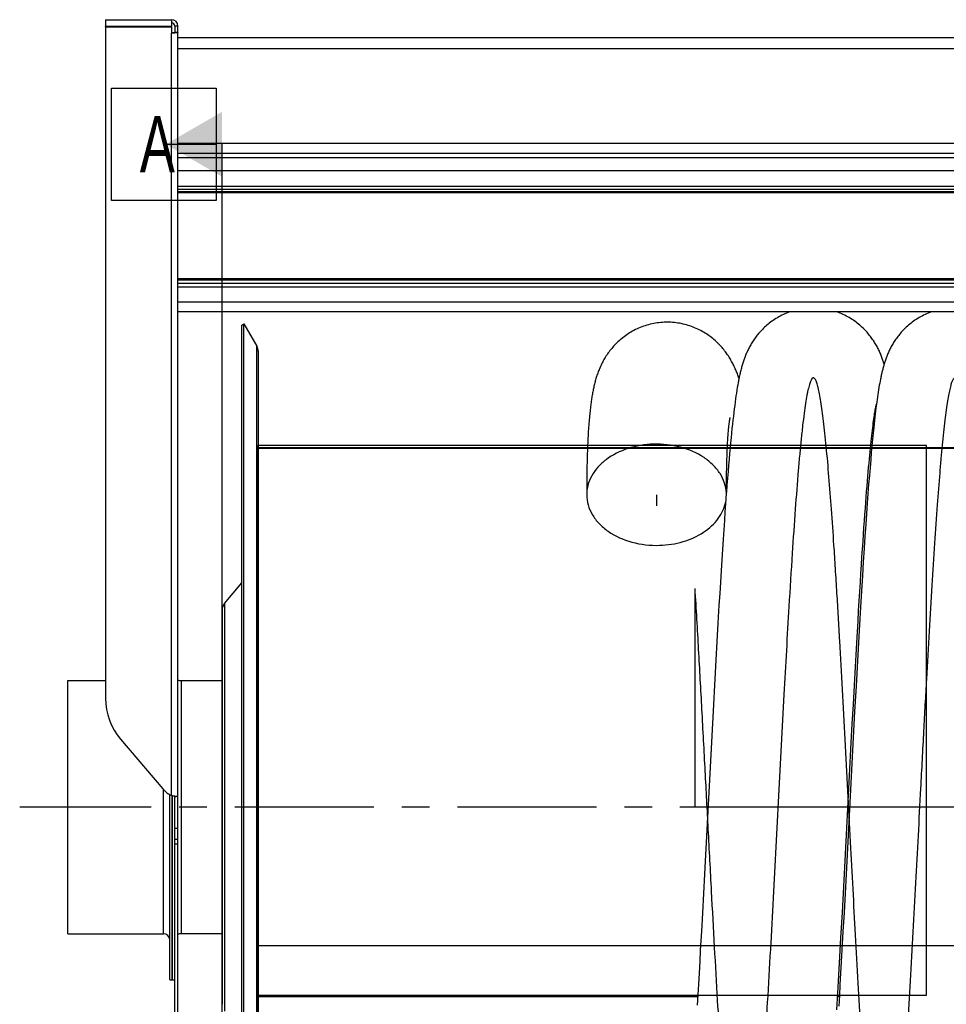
# Model space of a CAD drawing. Extents: x 0 to 420, y 0 to 297.
# Tile 11 of 14: x 149 to 207, y 185 to 246. Entities that reach past the tile are written whole.
import ezdxf

# ---------------------------------------------------------------- set-up
doc = ezdxf.new("R2010")
doc.units = 0
doc.header["$LTSCALE"] = 23.1
doc.linetypes.add('CENTER', pattern=[0.6, 0.375, -0.075, 0.075, -0.075])
for name, color, linetype in [('110528_DXF_CONTINUOUS_LINE', 7, 'CONTINUOUS'), ('110528_DXF_DIMENSION', 7, 'CONTINUOUS'), ('110534_DXF_CONTINUOUS_LINE', 7, 'CONTINUOUS'), ('110651_DXF_CONTINUOUS_LINE', 7, 'CONTINUOUS'), ('110801_DXF_CONTINUOUS_LINE', 7, 'CONTINUOUS'), ('112850_DXF_CONTINUOUS_LINE', 7, 'CONTINUOUS'), ('AG_HOSE_75_8DXF_CONTINUOUS', 7, 'CONTINUOUS'), ('ASE_65_75_5_DXF_AXIS', 7, 'CONTINUOUS')]:
    doc.layers.add(name, color=color, linetype=linetype)
doc.styles.get("Standard").update_dxf_attribs({"font": 'txt', "width": 0.7})

msp = doc.modelspace()

# ---------------------------------------------------------------- linework, layer by layer
at = {"layer": '110528_DXF_CONTINUOUS_LINE', "color": 7, "linetype": 'CONTINUOUS'}
for p, q in [((163.13885, 227.36258), (163.26876, 227.43758)), ((163.26876, 167.28758), (163.26876, 227.43758)), ((163.26876, 227.43758), (164.06779, 226.0536)), ((164.15488, 225.72841), (164.15488, 168.99674))]:
    msp.add_line(p, q, dxfattribs=at)
at = {"layer": '110528_DXF_CONTINUOUS_LINE', "color": 3, "linetype": 'CONTINUOUS'}
for p, q in [((163.13885, 167.36258), (163.13885, 227.36258)), ((162.0592, 210.04381), (163.13885, 211.33049)), ((161.90713, 209.62599), (161.90713, 185.09916))]:
    msp.add_line(p, q, dxfattribs=at)
at = {"layer": '110528_DXF_CONTINUOUS_LINE', "color": 9, "linetype": 'CONTINUOUS'}
for p, q in [((164.06779, 168.67155), (164.06779, 226.0536)), ((162.0592, 210.04381), (162.0592, 184.68134))]:
    msp.add_line(p, q, dxfattribs=at)
at = {"layer": '110528_DXF_CONTINUOUS_LINE', "color": 7, "linetype": 'CONTINUOUS'}
msp.add_arc((163.50488, 225.7286), 0.65, 0, 30, dxfattribs=at)
at = {"layer": '110528_DXF_CONTINUOUS_LINE', "color": 3, "linetype": 'CONTINUOUS'}
msp.add_arc((162.55713, 209.62599), 0.65, 140, 180, dxfattribs=at)
at = {"layer": '110528_DXF_DIMENSION', "color": 2, "linetype": 'CONTINUOUS'}
for p, q in [((155.03213, 235.112), (155.03213, 242.112)), ((155.03213, 242.112), (161.53213, 242.112)), ((161.53213, 242.112), (161.53213, 235.112)), ((158.40713, 238.612), (161.53213, 238.612)), ((161.90713, 156.11315), (161.90713, 238.612)), ((161.53213, 235.112), (155.03213, 235.112))]:
    msp.add_line(p, q, dxfattribs=at)
msp.add_solid([(161.90713, 240.63273), (161.90713, 236.59127), (158.40713, 238.612)], dxfattribs=at)
at = {"layer": '110534_DXF_CONTINUOUS_LINE', "color": 3, "linetype": 'CONTINUOUS'}
for p, q in [((154.65713, 246.36258), (154.65713, 245.96258)), ((154.65713, 246.36258), (158.75713, 246.36258)), ((158.75713, 246.36258), (158.75713, 245.96258)), ((154.65713, 245.96258), (158.75713, 245.96258)), ((154.65713, 245.91759), (154.65713, 204.13757)), ((154.65713, 245.91759), (158.75713, 245.91759)), ((158.75713, 245.91759), (158.75713, 245.52204)), ((159.15713, 198.03945), (159.15713, 245.96258)), ((155.59295, 201.59506), (158.22131, 198.49759)), ((158.22131, 198.49759), (158.22222, 198.49652)), ((159.15713, 181.86258), (159.15713, 198.03945))]:
    msp.add_line(p, q, dxfattribs=at)
at = {"layer": '110534_DXF_CONTINUOUS_LINE', "color": 7, "linetype": 'CONTINUOUS'}
for p, q in [((154.65713, 245.91759), (154.65713, 245.94736)), ((154.65713, 245.94736), (158.75713, 245.94736)), ((158.75713, 245.91759), (158.75713, 245.94736)), ((158.95713, 245.96258), (158.95713, 245.58158)), ((159.15713, 245.96258), (158.95713, 245.96258)), ((158.95713, 245.58158), (159.15713, 245.58158)), ((158.95713, 181.86258), (158.95713, 198.03945)), ((158.95713, 198.03945), (159.00115, 198.03943)), ((159.00115, 198.03943), (159.01647, 198.03931)), ((159.01647, 198.03931), (159.02991, 198.0391)), ((159.02991, 198.0391), (159.04136, 198.03883))]:
    msp.add_line(p, q, dxfattribs=at)
at = {"layer": '110534_DXF_CONTINUOUS_LINE', "color": 9, "linetype": 'CONTINUOUS'}
for p, q in [((158.75713, 198.0967), (158.75713, 245.52204)), ((159.15713, 196.04439), (158.95713, 196.04439)), ((159.15713, 195.36258), (158.95713, 195.36258)), ((159.15713, 195.05553), (158.95713, 195.05553))]:
    msp.add_line(p, q, dxfattribs=at)
at = {"layer": '110534_DXF_CONTINUOUS_LINE', "color": 7, "linetype": 'CONTINUOUS'}
msp.add_lwpolyline([(159.04136, 198.03883), (159.0507, 198.03854), (159.05234, 198.03847)], dxfattribs=at)
at = {"layer": '110534_DXF_CONTINUOUS_LINE', "color": 3, "linetype": 'CONTINUOUS'}
for centre, radius, start, end in [((158.75713, 245.96258), 0.4, 0, 90), ((158.58611, 204.14023), 3.92898, 180.0388069, 220.3755039), ((159.36426, 199.46668), 1.49849, 220.3480768, 246.0988156), ((159.20347, 199.62451), 1.59167, 253.7145544, 255.8192314), ((159.23032, 199.72857), 1.69915, 255.8011258, 256.4906309), ((159.24907, 199.8084), 1.78114, 256.5038501, 260.0494178), ((159.24327, 199.77576), 1.74799, 260.0520331, 260.6091831), ((159.23772, 199.74215), 1.71393, 260.6087719, 261.1602317), ((159.22435, 199.65491), 1.62567, 261.1533276, 262.258277), ((159.19233, 199.41276), 1.38141, 262.2213806, 263.9765391)]:
    msp.add_arc(centre, radius, start, end, dxfattribs=at)
at = {"layer": '110534_DXF_CONTINUOUS_LINE', "color": 7, "linetype": 'CONTINUOUS'}
msp.add_arc((158.75713, 245.96258), 0.2, 0, 90, dxfattribs=at)
for points, knots in [([(158.75713, 245.55181), (158.78265, 245.55181), (158.83, 245.55316), (158.89159, 245.55858), (158.93231, 245.56638), (158.95183, 245.57377), (158.95713, 245.57926), (158.95713, 245.58158)], [0, 0, 0, 0, 0.37199971, 0.68878527, 0.90457539, 0.96616636, 1, 1, 1, 1]), ([(158.95713, 198.03945), (158.95713, 198.03992), (158.95497, 198.04058), (158.95213, 198.04203), (158.94629, 198.04394), (158.9351, 198.04788), (158.91628, 198.05429), (158.90027, 198.06014), (158.89119, 198.06358)], [0, 0, 0, 0, 0.02015985, 0.07230032, 0.15627635, 0.27093338, 0.58556252, 1, 1, 1, 1])]:
    msp.add_open_spline(points, degree=3, knots=knots, dxfattribs=at)
at = {"layer": '110534_DXF_CONTINUOUS_LINE', "color": 3, "linetype": 'CONTINUOUS'}
for points, knots in [([(159.15713, 245.58158), (159.15713, 245.57694), (159.14653, 245.56596), (159.1075, 245.55118), (159.02604, 245.53558), (158.90288, 245.52474), (158.80817, 245.52204), (158.75713, 245.52204)], [0, 0, 0, 0, 0.03383342, 0.09542291, 0.3112148, 0.627999, 1, 1, 1, 1]), ([(159.15713, 198.03945), (159.15713, 198.03673), (159.14318, 198.03466), (159.12552, 198.0337), (159.08918, 198.035), (159.06284, 198.03734), (159.04737, 198.03897)], [0, 0, 0, 0, 0.07345742, 0.26683287, 0.57926332, 1, 1, 1, 1])]:
    msp.add_open_spline(points, degree=3, knots=knots, dxfattribs=at)
at = {"layer": '110651_DXF_CONTINUOUS_LINE', "color": 3, "linetype": 'CONTINUOUS'}
for p, q in [((184.66201, 219.86258), (164.15488, 219.86258)), ((193.54798, 219.86258), (193.37151, 219.86258)), ((202.3643, 219.86258), (202.28935, 219.86258)), ((164.15488, 185.58438), (191.51442, 185.58438)), ((200.22931, 185.58438), (200.33075, 185.58438))]:
    msp.add_line(p, q, dxfattribs=at)
at = {"layer": '110801_DXF_CONTINUOUS_LINE', "color": 7, "linetype": 'CONTINUOUS'}
for p, q in [((159.15713, 245.26346), (231.35713, 245.26346)), ((231.35713, 237.76258), (159.15713, 237.76258)), ((231.35713, 228.18236), (159.15713, 228.18236))]:
    msp.add_line(p, q, dxfattribs=at)
at = {"layer": '110801_DXF_CONTINUOUS_LINE', "color": 9, "linetype": 'CONTINUOUS'}
for p, q in [((159.15713, 244.56358), (231.35713, 244.56358)), ((159.15713, 238.66995), (231.35713, 238.66995)), ((159.15713, 238.06367), (231.35713, 238.06367)), ((231.35713, 236.9585), (159.15713, 236.9585)), ((159.15713, 236.00738), (231.35713, 236.00738)), ((159.15713, 235.81067), (231.35713, 235.81067)), ((231.35713, 235.65704), (159.15713, 235.65704)), ((231.35713, 235.59147), (159.15713, 235.59147)), ((231.35713, 230.23452), (159.15713, 230.23452)), ((231.35713, 230.16024), (159.15713, 230.16024)), ((231.35713, 229.95225), (159.15713, 229.95225)), ((231.35713, 229.72941), (159.15713, 229.72941)), ((231.35713, 228.77828), (159.15713, 228.77828))]:
    msp.add_line(p, q, dxfattribs=at)
at = {"layer": '112850_DXF_CONTINUOUS_LINE', "color": 7, "linetype": 'CONTINUOUS'}
for p, q in [((152.30713, 189.48758), (152.30713, 205.23758)), ((152.30713, 205.23758), (154.65713, 205.23758)), ((159.35713, 205.23758), (161.90713, 205.23758)), ((158.65713, 186.61259), (158.65713, 198.14558)), ((158.80713, 198.083), (158.80713, 186.6126)), ((158.80713, 186.6126), (158.80713, 198.083)), ((152.30713, 189.48758), (158.25713, 189.48758)), ((161.90713, 189.48758), (159.35713, 189.48758)), ((158.65713, 186.61258), (158.80713, 186.61258)), ((158.80713, 186.61258), (158.95713, 186.61258))]:
    msp.add_line(p, q, dxfattribs=at)
at = {"layer": '112850_DXF_CONTINUOUS_LINE', "color": 9, "linetype": 'CONTINUOUS'}
for p, q in [((159.35713, 205.23758), (159.35713, 189.48758)), ((158.25713, 189.48758), (158.25713, 198.457))]:
    msp.add_line(p, q, dxfattribs=at)
at = {"layer": '112850_DXF_CONTINUOUS_LINE', "color": 7, "linetype": 'CONTINUOUS'}
for centre, start, end in [((159.35713, 205.63758), 240, 270), ((158.25713, 189.08758), 0, 90), ((159.35713, 189.08758), 90, 120)]:
    msp.add_arc(centre, 0.4, start, end, dxfattribs=at)
at = {"layer": 'AG_HOSE_75_8DXF_CONTINUOUS', "color": 7, "linetype": 'CONTINUOUS'}
for p, q in [((194.0098, 223.62845), (193.98248, 223.47012)), ((202.82353, 223.61372), (202.79991, 223.47673)), ((202.84747, 223.74689), (202.82353, 223.61372)), ((202.8718, 223.87653), (202.84747, 223.74689)), ((193.92825, 223.13302), (193.90119, 222.95323)), ((193.95532, 223.30515), (193.92825, 223.13302)), ((193.98248, 223.47012), (193.95532, 223.30515)), ((202.73046, 223.04023), (202.70763, 222.88548)), ((202.75341, 223.19011), (202.73046, 223.04023)), ((202.77655, 223.33554), (202.75341, 223.19011)), ((202.79991, 223.47673), (202.77655, 223.33554)), ((193.84694, 222.56876), (193.81968, 222.36323)), ((193.87411, 222.7653), (193.84694, 222.56876)), ((193.90119, 222.95323), (193.87411, 222.7653)), ((202.66205, 222.55959), (202.61633, 222.20957)), ((202.68484, 222.72538), (202.66205, 222.55959)), ((202.70763, 222.88548), (202.68484, 222.72538)), ((193.76474, 221.92399), (193.73702, 221.68954)), ((193.79228, 222.14842), (193.76474, 221.92399)), ((193.81968, 222.36323), (193.79228, 222.14842)), ((202.51686, 221.74299), (202.53208, 221.84257)), ((202.53208, 221.84257), (202.54662, 221.93428)), ((202.54662, 221.93428), (202.56045, 222.01821)), ((202.57018, 221.83267), (202.54684, 221.63307)), ((202.56045, 222.01821), (202.57351, 222.09438)), ((202.59333, 222.02469), (202.57018, 221.83267)), ((202.57351, 222.09438), (202.58572, 222.16284)), ((202.61633, 222.20957), (202.59333, 222.02469)), ((193.46369, 221.08901), (193.47352, 221.17667)), ((193.68085, 221.18812), (193.65229, 220.91971)), ((193.70908, 221.44452), (193.68085, 221.18812)), ((193.73702, 221.68954), (193.70908, 221.44452)), ((202.43218, 221.12559), (202.45015, 221.26518)), ((202.45015, 221.26518), (202.46763, 221.39669)), ((202.46763, 221.39669), (202.4846, 221.52012)), ((202.49953, 221.20969), (202.47551, 220.98517)), ((202.4846, 221.52012), (202.50102, 221.63553)), ((202.5233, 221.42553), (202.49953, 221.20969)), ((202.50102, 221.63553), (202.51686, 221.74299)), ((202.54684, 221.63307), (202.5233, 221.42553)), ((193.41168, 220.50768), (193.42225, 220.64423)), ((193.42225, 220.64423), (193.4328, 220.77033)), ((193.4328, 220.77033), (193.44328, 220.88631)), ((193.44328, 220.88631), (193.45359, 220.99236)), ((193.45359, 220.99236), (193.46369, 221.08901)), ((193.62335, 220.63846), (193.59399, 220.34362)), ((193.65229, 220.91971), (193.62335, 220.63846)), ((202.35601, 220.48506), (202.37567, 220.65774)), ((202.37567, 220.65774), (202.39493, 220.82195)), ((202.39493, 220.82195), (202.41377, 220.97786)), ((202.43896, 220.63127), (202.40172, 220.25552)), ((202.41377, 220.97786), (202.43218, 221.12559)), ((202.47551, 220.98517), (202.43896, 220.63127)), ((193.37085, 219.85008), (193.38069, 220.0322)), ((193.38069, 220.0322), (193.39082, 220.20207)), ((193.39082, 220.20207), (193.40117, 220.36039)), ((193.40117, 220.36039), (193.41168, 220.50768)), ((193.56417, 220.03451), (193.53384, 219.71025)), ((193.59399, 220.34362), (193.56417, 220.03451)), ((202.29459, 219.9136), (202.31547, 220.11325)), ((202.31547, 220.11325), (202.33595, 220.30365)), ((202.33595, 220.30365), (202.35601, 220.48506)), ((202.40172, 220.25552), (202.36374, 219.85665)), ((193.34366, 219.22244), (193.35226, 219.4459)), ((193.35226, 219.4459), (193.36135, 219.65486)), ((193.36135, 219.65486), (193.37085, 219.85008)), ((193.50296, 219.37005), (193.47152, 219.01325)), ((193.53384, 219.71025), (193.50296, 219.37005)), ((202.22939, 219.25617), (202.25155, 219.48535)), ((202.25155, 219.48535), (202.27328, 219.7044)), ((202.27328, 219.7044), (202.29459, 219.9136)), ((202.32495, 219.43333), (202.28532, 218.98407)), ((202.36374, 219.85665), (202.32495, 219.43333)), ((193.32169, 218.45673), (193.32826, 218.72881)), ((193.32826, 218.72881), (193.33563, 218.98369)), ((193.33563, 218.98369), (193.34366, 219.22244)), ((193.47152, 219.01325), (193.4395, 218.63914)), ((202.16027, 218.50422), (202.18376, 218.76596)), ((202.18376, 218.76596), (202.2068, 219.01649)), ((202.2068, 219.01649), (202.22939, 219.25617)), ((202.28532, 218.98407), (202.24476, 218.50736)), ((193.31601, 218.16617), (193.32169, 218.45673)), ((193.40688, 218.24709), (193.37364, 217.8365)), ((193.4395, 218.63914), (193.40688, 218.24709)), ((202.11189, 217.94557), (202.13632, 218.2309)), ((202.13632, 218.2309), (202.16027, 218.50422)), ((202.24476, 218.50736), (202.20318, 218.00111)), ((193.37364, 217.8365), (193.33977, 217.40679)), ((202.06158, 217.33744), (202.08698, 217.64788)), ((202.08698, 217.64788), (202.11189, 217.94557)), ((202.20318, 218.00111), (202.16048, 217.46312)), ((193.29924, 216.87784), (193.25193, 216.24056)), ((193.29925, 216.87784), (193.30225, 216.91397)), ((193.33977, 217.40679), (193.30368, 216.93662)), ((202.00925, 216.67661), (202.03567, 217.01382)), ((202.03567, 217.01382), (202.06158, 217.33744)), ((202.11657, 216.89124), (202.07137, 216.28313)), ((202.16048, 217.46312), (202.11657, 216.89124)), ((201.9548, 215.95946), (201.9823, 216.32536)), ((201.9823, 216.32536), (202.00925, 216.67661)), ((202.07137, 216.28313), (202.0248, 215.63678)), ((193.21528, 215.73239), (193.17757, 215.19697)), ((193.25193, 216.24056), (193.21528, 215.73239)), ((201.92674, 215.57841), (201.9548, 215.95946)), ((193.17757, 215.19697), (193.13867, 214.63146)), ((201.86882, 214.76841), (201.89808, 215.18161)), ((201.89808, 215.18161), (201.92674, 215.57841)), ((202.0248, 215.63678), (201.97682, 214.95043)), ((193.13867, 214.63146), (193.09854, 214.03478)), ((201.83892, 214.33829), (201.86882, 214.76841)), ((201.97682, 214.95043), (201.92739, 214.2224)), ((193.09854, 214.03478), (193.05723, 213.4068)), ((201.77716, 213.42458), (201.80838, 213.8906)), ((201.80838, 213.8906), (201.83892, 214.33829)), ((201.92739, 214.2224), (201.87644, 213.45095)), ((193.05723, 213.4068), (193.01506, 212.7517)), ((201.74524, 212.93958), (201.77716, 213.42458)), ((201.87644, 213.45095), (201.82381, 212.63232)), ((193.01506, 212.7517), (192.97221, 212.07207)), ((201.71257, 212.43472), (201.74524, 212.93958)), ((201.82381, 212.63232), (201.76909, 211.75903)), ((192.97221, 212.07207), (192.92897, 211.37257)), ((201.67912, 211.9091), (201.71257, 212.43472)), ((192.92897, 211.37257), (192.88553, 210.65695)), ((201.60976, 210.79264), (201.64486, 211.36204)), ((201.64486, 211.36204), (201.67912, 211.9091)), ((201.76909, 211.75903), (201.71182, 210.82215)), ((201.57377, 210.19991), (201.60976, 210.79264)), ((201.71182, 210.82215), (201.65165, 209.81442)), ((192.88553, 210.65695), (192.842, 209.92726)), ((201.53686, 209.58301), (201.57377, 210.19991)), ((192.842, 209.92726), (192.77665, 208.81014)), ((201.49898, 208.9408), (201.53686, 209.58301)), ((201.65165, 209.81442), (201.5889, 208.73953)), ((201.46007, 208.27202), (201.49898, 208.9408)), ((192.77665, 208.81014), (192.71141, 207.67062)), ((201.5889, 208.73953), (201.52459, 207.61523)), ((201.42009, 207.57601), (201.46007, 208.27202)), ((192.71141, 207.67062), (192.64638, 206.51355)), ((201.37897, 206.85125), (201.42009, 207.57601)), ((201.52459, 207.61523), (201.45978, 206.46087)), ((192.64638, 206.51355), (192.58157, 205.34091)), ((201.33696, 206.10194), (201.37897, 206.85125)), ((201.45978, 206.46087), (201.3736, 204.89729)), ((201.27268, 204.94078), (201.33696, 206.10194)), ((192.58157, 205.34091), (192.47371, 203.35572)), ((201.20796, 203.75406), (201.27268, 204.94078)), ((201.3736, 204.89729), (201.28769, 203.31123)), ((201.14356, 202.55872), (201.20796, 203.75406)), ((192.47371, 203.35572), (191.97951, 194.0022)), ((201.28769, 203.31123), (200.79575, 194.00045)), ((201.07954, 201.35933), (201.14356, 202.55872)), ((200.97278, 199.34271), (201.07954, 201.35933)), ((200.69335, 194.03334), (200.97278, 199.34271)), ((191.97951, 194.0022), (191.93668, 193.19584)), ((200.62882, 192.81688), (200.69335, 194.03334)), ((200.79575, 194.00045), (200.75312, 193.19803)), ((191.93668, 193.19584), (191.87228, 191.99152)), ((200.75312, 193.19803), (200.6891, 192.00076)), ((200.5212, 190.80934), (200.62882, 192.81688)), ((191.87228, 191.99152), (191.80787, 190.79884)), ((200.6891, 192.00076), (200.62492, 190.81238)), ((191.80787, 190.79884), (191.7439, 189.62856)), ((200.43493, 189.22634), (200.5212, 190.80934)), ((200.62492, 190.81238), (200.56083, 189.63953)), ((191.7439, 189.62856), (191.68085, 188.49125)), ((200.56083, 189.63953), (200.49731, 188.49385)), ((200.37007, 188.05559), (200.43493, 189.22634)), ((191.68085, 188.49125), (191.63954, 187.75598)), ((200.49731, 188.49385), (200.45555, 187.75045)), ((191.63954, 187.75598), (191.59896, 187.04207)), ((200.30538, 186.90698), (200.37007, 188.05559)), ((200.45555, 187.75045), (200.41442, 187.02691)), ((191.59896, 187.04207), (191.55919, 186.35113)), ((200.24176, 185.79852), (200.30538, 186.90698)), ((200.41442, 187.02691), (200.37402, 186.32527)), ((191.55919, 186.35113), (191.52038, 185.68544)), ((200.37402, 186.32527), (200.33443, 185.64682)), ((191.52038, 185.68544), (191.48263, 185.04678)), ((200.18028, 184.74921), (200.24176, 185.79852)), ((200.33443, 185.64682), (200.29575, 184.99324))]:
    msp.add_line(p, q, dxfattribs=at)
at = {"layer": 'AG_HOSE_75_8DXF_CONTINUOUS', "color": 9, "linetype": 'CONTINUOUS'}
for p, q in [((164.15488, 174.99758), (164.15488, 219.86258)), ((205.75488, 219.86258), (164.15488, 219.86258)), ((164.15488, 219.74795), (205.75488, 219.74795)), ((226.15488, 219.72758), (164.15488, 219.72758)), ((164.15488, 219.69883), (226.15488, 219.69883)), ((205.75488, 185.6582), (205.75488, 219.86258)), ((191.35488, 197.36258), (191.35488, 210.96409)), ((212.95488, 197.36258), (191.35488, 197.36258)), ((164.15488, 188.74827), (226.15488, 188.74827)), ((164.15488, 185.6582), (205.75488, 185.6582))]:
    msp.add_line(p, q, dxfattribs=at)
at = {"layer": 'AG_HOSE_75_8DXF_CONTINUOUS', "color": 4, "linetype": 'CONTINUOUS'}
msp.add_line((188.95488, 216.8046), (188.95488, 216.1149), dxfattribs=at)
at = {"layer": 'AG_HOSE_75_8DXF_CONTINUOUS', "color": 7, "linetype": 'CONTINUOUS'}
for points in [[(197.26458, 228.18236), (197.24547, 228.17588), (197.1447, 228.13901), (197.04507, 228.09981), (196.94665, 228.05832), (196.84961, 228.01464), (196.75399, 227.96883), (196.65983, 227.92093), (196.56734, 227.87109), (196.47652, 227.81936), (196.38741, 227.76582), (196.30026, 227.71066), (196.21506, 227.65396), (196.13184, 227.5958), (196.05079, 227.5364), (195.97192, 227.47585), (195.89522, 227.41425), (195.82087, 227.35183), (195.74886, 227.28872), (195.67916, 227.22498), (195.61185, 227.16083), (195.54692, 227.09639), (195.4843, 227.03172), (195.42396, 226.96692), (195.36586, 226.90208), (195.30993, 226.83727), (195.2561, 226.77252), (195.20434, 226.70792), (195.15456, 226.64351), (195.10662, 226.57921), (195.06045, 226.51506), (195.01602, 226.45111), (194.97319, 226.38727), (194.93189, 226.32355), (194.89211, 226.26), (194.85378, 226.19665), (194.81683, 226.13345), (194.78124, 226.07048), (194.74706, 226.00791), (194.71423, 225.94576), (194.6827, 225.88404), (194.65248, 225.82288), (194.62354, 225.76238), (194.5958, 225.70245), (194.56914, 225.64298), (194.54356, 225.58405), (194.51896, 225.52556), (194.49515, 225.46714), (194.47208, 225.40873), (194.44973, 225.35033), (194.42795, 225.29163), (194.4067, 225.2325), (194.38597, 225.17298), (194.36569, 225.11289), (194.34579, 225.05203), (194.32629, 224.99048), (194.30725, 224.92842), (194.28862, 224.86579), (194.2704, 224.80253), (194.2526, 224.73879), (194.23521, 224.67456), (194.21819, 224.60973), (194.20155, 224.5444), (194.18527, 224.47855), (194.16932, 224.41209), (194.15369, 224.34507), (194.13838, 224.27752), (194.12335, 224.20931), (194.10856, 224.14031), (194.09399, 224.07049), (194.07963, 223.99978), (194.06542, 223.92798), (194.05135, 223.85502), (194.03741, 223.78087), (194.0098, 223.62845)], [(203.12487, 224.93242), (203.10742, 224.98927), (203.08881, 225.04811), (203.06959, 225.10703), (203.04972, 225.1661), (203.02917, 225.22532), (203.00789, 225.28474), (202.98584, 225.34441), (202.96297, 225.40434), (202.93923, 225.46455), (202.91458, 225.52509), (202.88898, 225.58593), (202.86238, 225.6471), (202.83474, 225.70861), (202.806, 225.77044), (202.77615, 225.83256), (202.74513, 225.89496), (202.71291, 225.95765), (202.67947, 226.02053), (202.64478, 226.08359), (202.60879, 226.14683), (202.57148, 226.21018), (202.53284, 226.27358), (202.4928, 226.33705), (202.45127, 226.40066), (202.40822, 226.46435), (202.3636, 226.52812), (202.31725, 226.59205), (202.26916, 226.6561), (202.21925, 226.72022), (202.16736, 226.78453), (202.11339, 226.84901), (202.05733, 226.91354), (201.99908, 226.97811), (201.93854, 227.04268), (201.87572, 227.10713), (201.81066, 227.17127), (201.74332, 227.23503), (201.67365, 227.29832), (201.60177, 227.36092), (201.52764, 227.42277), (201.45124, 227.48377), (201.3727, 227.54371), (201.29199, 227.60253), (201.20913, 227.66013), (201.12428, 227.7163), (201.03746, 227.77098), (200.94867, 227.82407), (200.85815, 227.87538), (200.76593, 227.92484), (200.67204, 227.97238), (200.57672, 228.01785), (200.48004, 228.06117), (200.38201, 228.10232), (200.28279, 228.14119), (200.18245, 228.17776), (200.16882, 228.18236)], [(206.08118, 228.18236), (206.0676, 228.17778), (205.96719, 228.1412), (205.86791, 228.10231), (205.76983, 228.06116), (205.6731, 228.01782), (205.57773, 227.97234), (205.4838, 227.92478), (205.39153, 227.8753), (205.30096, 227.82396), (205.2121, 227.77083), (205.12519, 227.7161), (205.04024, 227.65985), (204.95724, 227.60215), (204.8764, 227.54322), (204.7977, 227.48314), (204.72114, 227.42199), (204.64688, 227.36), (204.57489, 227.29726), (204.50514, 227.23386), (204.43776, 227.17003), (204.37273, 227.10587), (204.30999, 227.04146), (204.24955, 226.97695), (204.19143, 226.91248), (204.13551, 226.84808), (204.08164, 226.7837), (204.02978, 226.7194), (203.97987, 226.65525), (203.93177, 226.59116), (203.88541, 226.52718), (203.84076, 226.46336), (203.79771, 226.39963), (203.75618, 226.33599), (203.71616, 226.2725), (203.67759, 226.20919), (203.64042, 226.14605), (203.60462, 226.08312), (203.57016, 226.02049), (203.53702, 225.95817), (203.50513, 225.89616), (203.47449, 225.83456), (203.44505, 225.77339), (203.41677, 225.71264), (203.3896, 225.65234), (203.36352, 225.59254), (203.33845, 225.5332), (203.31431, 225.4742), (203.29106, 225.41555), (203.26866, 225.35722), (203.24701, 225.29907), (203.22608, 225.24106), (203.20582, 225.18318), (203.18618, 225.12532), (203.1671, 225.06739), (203.14858, 225.00942), (203.13059, 224.95143), (203.11312, 224.89341), (203.09613, 224.8353), (203.07961, 224.77718), (203.06356, 224.71905), (203.04792, 224.66084), (203.03269, 224.60254), (203.01785, 224.54418), (203.00337, 224.48568), (202.98918, 224.42688), (202.97528, 224.36775), (202.96165, 224.30827), (202.94824, 224.24832), (202.93506, 224.18786), (202.92207, 224.12689), (202.90927, 224.0653), (202.89663, 224.00307), (202.8718, 223.87653)], [(189.53045, 227.53781), (189.43677, 227.53504), (189.32666, 227.52925), (189.21672, 227.52074), (189.10698, 227.5095), (188.99753, 227.49555), (188.88852, 227.4789), (188.78001, 227.45956), (188.67207, 227.43756), (188.56484, 227.41292), (188.45837, 227.38569), (188.35274, 227.35587), (188.24808, 227.32353), (188.14446, 227.28871), (188.04193, 227.25144), (187.94064, 227.2118), (187.84062, 227.16983), (187.74194, 227.12558), (187.64476, 227.07915), (187.5491, 227.03061), (187.45503, 226.98), (187.36272, 226.92749), (187.27219, 226.87313), (187.18349, 226.817), (187.09676, 226.75926), (187.01203, 226.69999), (186.9293, 226.63927), (186.84872, 226.57729), (186.77029, 226.51412), (186.69401, 226.44985), (186.61999, 226.3847), (186.54825, 226.31875), (186.47873, 226.25208), (186.4115, 226.18487), (186.3466, 226.11726), (186.28392, 226.04928), (186.22334, 225.98089), (186.16482, 225.91218), (186.10831, 225.8432), (186.05367, 225.77385), (186.00081, 225.70414), (185.94976, 225.63417), (185.90049, 225.56401), (185.85295, 225.49369), (185.80711, 225.42327), (185.76303, 225.35292), (185.72069, 225.28276), (185.68, 225.21274), (185.64087, 225.14284), (185.60328, 225.07312), (185.56715, 225.00355), (185.53232, 224.93391), (185.49872, 224.86414), (185.46634, 224.79431), (185.4351, 224.72434), (185.40492, 224.6541), (185.37581, 224.5837), (185.34787, 224.51346), (185.32107, 224.44342), (185.29534, 224.37352), (185.2707, 224.30397), (185.24714, 224.23484), (185.22457, 224.16603), (185.20295, 224.09753), (185.18223, 224.02936), (185.16237, 223.96147), (185.14328, 223.8937), (185.12492, 223.82605), (185.10726, 223.75849), (185.09023, 223.69088), (185.07381, 223.62318), (185.05796, 223.55538), (185.04263, 223.48734), (185.02779, 223.41904), (185.01343, 223.35045), (184.9995, 223.28144), (184.98599, 223.21206), (184.97288, 223.14221), (184.96007, 223.07148), (184.94755, 222.99985), (184.93532, 222.92726), (184.92331, 222.85328), (184.91149, 222.77783), (184.89989, 222.70087), (184.88844, 222.62205), (184.87715, 222.54126), (184.86601, 222.45846), (184.85501, 222.37341), (184.84415, 222.28595), (184.83343, 222.19605), (184.82285, 222.10362), (184.81242, 222.00861), (184.80213, 221.91088), (184.79199, 221.8102), (184.78199, 221.70646), (184.77214, 221.59957), (184.76246, 221.48942), (184.75295, 221.37588), (184.74362, 221.25887), (184.73448, 221.13827), (184.72555, 221.01397), (184.71682, 220.88585), (184.70831, 220.75377), (184.70003, 220.61765), (184.69197, 220.47731), (184.68415, 220.33246), (184.67659, 220.18289), (184.66929, 220.02854), (184.66228, 219.86927), (184.65558, 219.70495), (184.64921, 219.53543), (184.64319, 219.36064), (184.63753, 219.18045), (184.63225, 218.99469), (184.62737, 218.80316), (184.6229, 218.60572), (184.61887, 218.40221), (184.61529, 218.19247), (184.6122, 217.97633), (184.60961, 217.75365), (184.60756, 217.52435), (184.60607, 217.28828), (184.60517, 217.04528), (184.60488, 216.8046)], [(194.08879, 224.04486), (194.08496, 224.05618), (194.06176, 224.1229), (194.0381, 224.18908), (194.01395, 224.25476), (193.98927, 224.31999), (193.96398, 224.38498), (193.93803, 224.44974), (193.91139, 224.51433), (193.88393, 224.57897), (193.8556, 224.6437), (193.82637, 224.70852), (193.79607, 224.77366), (193.76462, 224.83922), (193.73199, 224.90511), (193.69817, 224.97128), (193.66307, 225.03777), (193.62665, 225.10454), (193.58895, 225.17141), (193.54992, 225.23838), (193.5095, 225.30543), (193.46781, 225.37232), (193.42483, 225.43896), (193.38049, 225.50542), (193.3348, 225.5716), (193.28777, 225.63742), (193.23932, 225.70293), (193.18935, 225.76818), (193.13782, 225.83316), (193.0847, 225.89782), (193.02988, 225.96221), (192.97333, 226.02629), (192.91501, 226.09001), (192.85481, 226.15341), (192.79269, 226.21642), (192.72861, 226.27899), (192.66252, 226.34107), (192.59435, 226.40263), (192.5241, 226.46355), (192.4518, 226.52374), (192.37741, 226.58311), (192.30092, 226.64158), (192.22237, 226.69903), (192.14176, 226.75538), (192.05907, 226.81054), (191.97435, 226.8644), (191.88761, 226.91688), (191.79884, 226.96788), (191.70818, 227.01726), (191.61561, 227.06495), (191.52118, 227.11086), (191.42508, 227.15483), (191.32733, 227.19679), (191.22797, 227.23667), (191.12722, 227.27434), (191.02511, 227.30973), (190.92171, 227.3428), (190.81722, 227.37343), (190.71172, 227.40158), (190.60526, 227.42722), (190.49803, 227.45026), (190.39012, 227.4707), (190.28157, 227.48849), (190.1726, 227.5036), (190.06328, 227.51602), (189.95367, 227.52574), (189.84398, 227.53274), (189.73434, 227.53703), (189.62476, 227.53861), (189.53045, 227.53781)], [(202.60232, 222.25123), (202.61211, 222.30065), (202.61659, 222.32249), (202.62077, 222.34244), (202.62463, 222.36044), (202.62816, 222.37651), (202.63134, 222.39068), (202.63413, 222.40282), (202.63653, 222.41296), (202.6385, 222.42114), (202.64001, 222.42723), (202.64065, 222.42977)], [(202.58572, 222.16284), (202.59703, 222.22368), (202.60232, 222.25123)], [(193.47352, 221.17667), (193.48303, 221.25589), (193.48764, 221.29235)], [(193.48764, 221.29235), (193.49649, 221.35914), (193.50072, 221.38947), (193.50479, 221.4178), (193.50871, 221.44413), (193.51244, 221.46845), (193.51597, 221.49076), (193.5193, 221.51112), (193.5224, 221.52946), (193.52525, 221.5458), (193.52783, 221.56019), (193.53015, 221.57267), (193.53219, 221.58331), (193.53393, 221.5921), (193.53534, 221.599), (193.53641, 221.60404), (193.53693, 221.60645)], [(193.305, 216.95393), (193.30563, 217.17207), (193.30657, 217.35142), (193.30784, 217.52507), (193.30945, 217.69319), (193.31135, 217.85601), (193.31355, 218.01363), (193.31601, 218.16617)]]:
    msp.add_lwpolyline(points, dxfattribs=at)
at = {"layer": 'AG_HOSE_75_8DXF_CONTINUOUS', "color": 9, "linetype": 'CONTINUOUS'}
msp.add_open_spline([(212.95488, 177.32146), (212.91325, 176.79737), (212.83115, 175.8128), (212.71721, 174.60778), (212.62256, 173.72619), (212.55146, 173.12476), (212.48047, 172.58624), (212.40964, 172.11206), (212.33899, 171.70345), (212.26871, 171.36129), (212.19885, 171.08636), (212.13676, 170.8983), (212.08372, 170.78205), (212.04552, 170.71835), (212.00718, 170.6738), (211.97177, 170.65181), (211.944, 170.64695), (211.91639, 170.6496), (211.88068, 170.6689), (211.8422, 170.7108), (211.80532, 170.76963), (211.76936, 170.84475), (211.73399, 170.93542), (211.69855, 171.04313), (211.64824, 171.21997), (211.58686, 171.48389), (211.51389, 171.86442), (211.43896, 172.32802), (211.36224, 172.87712), (211.28534, 173.50078), (211.20833, 174.19719), (211.13125, 174.96429), (211.0541, 175.79972), (210.97689, 176.70087), (210.86582, 178.0875), (210.72555, 180.02106), (210.56859, 182.41195), (210.41915, 184.86036), (210.27274, 187.39099), (210.12247, 190.1023), (209.96842, 192.96883), (209.81436, 195.8889), (209.65603, 198.90774), (209.49362, 201.9853), (209.331, 205.00333), (209.17253, 207.84428), (209.01481, 210.54297), (208.85322, 213.1361), (208.68732, 215.579), (208.52175, 217.76147), (208.37803, 219.41289), (208.2595, 220.59076), (208.18416, 221.26227), (208.12191, 221.76352), (208.07477, 222.11545), (208.02766, 222.43928), (207.97389, 222.77661), (207.91299, 223.11454), (207.85166, 223.39895), (207.80155, 223.59244), (207.76606, 223.71262), (207.73064, 223.81577), (207.69457, 223.90362), (207.65775, 223.97534), (207.6195, 224.02996), (207.58047, 224.06582), (207.53763, 224.08124), (207.49403, 224.07094), (207.45445, 224.03893), (207.41616, 223.98833), (207.37805, 223.91818), (207.33987, 223.82823), (207.30157, 223.71828), (207.26317, 223.58838), (207.20872, 223.37617), (207.14226, 223.061), (207.06321, 222.60829), (206.98204, 222.05878), (206.89892, 221.40993), (206.81561, 220.67515), (206.73462, 219.88094), (206.65561, 219.03394), (206.54914, 217.80184), (206.41265, 216.04617), (206.25037, 213.71053), (206.08414, 211.08976), (205.91773, 208.27272), (205.77915, 205.79954), (205.66626, 203.72798), (205.57665, 202.05821), (205.48464, 200.32371), (205.31869, 197.17189), (205.07841, 192.58019), (204.80979, 187.64062), (204.58241, 183.77915), (204.41429, 181.11673), (204.24053, 178.60678), (204.06787, 176.40255), (203.91737, 174.76277), (203.80128, 173.67728), (203.71481, 172.95895), (203.62855, 172.33501), (203.55287, 171.86968), (203.48974, 171.54107), (203.44283, 171.3259), (203.39604, 171.14021), (203.3503, 170.98713), (203.30577, 170.86522), (203.26296, 170.77285), (203.22505, 170.71267), (203.19373, 170.6787), (203.17126, 170.66103), (203.14771, 170.6498), (203.12288, 170.64626), (203.09812, 170.65111), (203.07391, 170.66391), (203.05013, 170.68417), (203.0161, 170.72415), (202.97509, 170.79477), (202.92881, 170.90295), (202.88229, 171.04081), (202.83558, 171.20828), (202.78716, 171.41203), (202.73743, 171.65365), (202.66567, 172.05008), (202.56039, 172.74619), (202.43046, 173.81343), (202.28507, 175.24904), (202.13568, 176.97491), (201.98257, 178.98442), (201.82917, 181.21787), (201.67077, 183.72283), (201.5082, 186.47639), (201.34611, 189.37014), (201.18804, 192.29403), (200.97352, 196.34676), (200.75754, 200.48605), (200.53367, 204.65601), (200.39217, 207.20497), (200.27691, 209.20265), (200.1875, 210.70532), (200.09575, 212.19146), (199.98327, 213.93335), (199.85213, 215.83444), (199.69563, 217.87823), (199.55792, 219.45285), (199.44145, 220.60586), (199.35815, 221.34821), (199.27499, 222.00468), (199.19211, 222.57304), (199.10956, 223.05144), (199.03717, 223.39446), (198.97691, 223.62362), (198.93379, 223.76255), (198.89083, 223.87624), (198.84727, 223.96619), (198.80774, 224.02493), (198.77343, 224.05695), (198.74935, 224.0716), (198.72471, 224.07845), (198.69015, 224.07639), (198.64907, 224.05093), (198.60805, 224.00099), (198.56832, 223.93205), (198.52872, 223.84182), (198.48751, 223.72609), (198.44523, 223.58343), (198.40197, 223.41265), (198.35862, 223.21673), (198.29765, 222.90624), (198.22291, 222.45632), (198.13374, 221.82248), (198.04216, 221.0676), (197.95122, 220.21581), (197.86239, 219.29157), (197.73615, 217.85564), (197.57769, 215.80325), (197.38528, 212.97879), (197.1486, 209.13357), (196.86725, 204.10179), (196.54854, 198.0538), (196.27166, 192.76626), (196.03833, 188.48002), (195.86464, 185.42855), (195.69076, 182.56091), (195.54838, 180.38815), (195.42926, 178.71389), (195.3401, 177.53448), (195.24868, 176.40785), (195.15676, 175.3669), (195.06723, 174.44429), (194.9786, 173.62038), (194.88795, 172.87534), (194.80711, 172.30408), (194.74133, 171.90378), (194.69432, 171.64635), (194.64738, 171.4181), (194.59952, 171.21493), (194.55066, 171.03876), (194.50041, 170.89142), (194.45051, 170.77869), (194.40273, 170.70277), (194.35685, 170.65938), (194.31187, 170.64329), (194.26628, 170.65552), (194.22373, 170.69237), (194.18153, 170.75272), (194.13877, 170.83867), (194.09582, 170.94969), (194.05272, 171.08601), (194.00951, 171.24763), (193.96619, 171.43446), (193.92281, 171.64633), (193.85897, 171.99446), (193.779, 172.50906), (193.68856, 173.19641), (193.60007, 173.96587), (193.51057, 174.83606), (193.41869, 175.82544), (193.32462, 176.9348), (193.23049, 178.13696), (193.13342, 179.46578), (193.03377, 180.91954), (192.90557, 182.89897), (192.74884, 185.48688), (192.56596, 188.70683), (192.37316, 192.26026), (192.18062, 195.908), (191.98285, 199.68138), (191.78539, 203.40563), (191.57763, 207.19474), (191.43204, 209.69971), (191.35488, 210.96409)], degree=3, knots=[0, 0, 0, 0, 0.0060092, 0.01129256, 0.0138344, 0.01614353, 0.01821467, 0.02004269, 0.02162319, 0.02295392, 0.02403402, 0.02486468, 0.0252128, 0.02549279, 0.02571087, 0.02588029, 0.02595517, 0.02602932, 0.02619355, 0.02640362, 0.02667441, 0.02698432, 0.02735445, 0.0277861, 0.02827997, 0.02945545, 0.03088168, 0.03270815, 0.03482244, 0.03721859, 0.03989035, 0.04283077, 0.04603057, 0.04947986, 0.0531687, 0.06193043, 0.07163826, 0.08055527, 0.08996791, 0.10061169, 0.11159318, 0.1227796, 0.13403458, 0.14614608, 0.15800511, 0.16858074, 0.17866864, 0.18890376, 0.19827773, 0.20665509, 0.21392081, 0.21722406, 0.220186, 0.22164405, 0.22299733, 0.22424449, 0.22538421, 0.22690159, 0.22816885, 0.22870856, 0.22918576, 0.22960085, 0.2299546, 0.23027047, 0.23052049, 0.2307135, 0.2308684, 0.23101921, 0.23120225, 0.23143946, 0.23174121, 0.23211242, 0.23255538, 0.23307119, 0.23366034, 0.23505911, 0.2367513, 0.23891252, 0.24140763, 0.24422797, 0.24736463, 0.25053233, 0.25395122, 0.26149996, 0.27065981, 0.28071186, 0.29151539, 0.30291474, 0.30902466, 0.31522857, 0.32202762, 0.32887789, 0.35130391, 0.37458266, 0.38542046, 0.395517, 0.40507469, 0.41417764, 0.42078803, 0.42389538, 0.42665525, 0.42905754, 0.43109443, 0.43204294, 0.43288194, 0.43361128, 0.43423123, 0.43470732, 0.43509331, 0.43539379, 0.43551506, 0.43561979, 0.43571883, 0.43580976, 0.43590142, 0.43600243, 0.43611935, 0.43625649, 0.43660071, 0.43704715, 0.43760035, 0.4382623, 0.43903386, 0.43999359, 0.44108158, 0.44363833, 0.44803926, 0.45336879, 0.46013065, 0.46783927, 0.47640376, 0.48571901, 0.49652816, 0.50793172, 0.51884643, 0.52999709, 0.55431932, 0.56622295, 0.57772849, 0.58349878, 0.58909444, 0.5949344, 0.60051771, 0.6090457, 0.61671536, 0.62394642, 0.62711163, 0.62996119, 0.63248456, 0.63467467, 0.63652575, 0.63803289, 0.63867979, 0.63923346, 0.63969511, 0.64006715, 0.64037509, 0.64049663, 0.64060102, 0.64069423, 0.64078448, 0.64098911, 0.64122104, 0.64152094, 0.64189501, 0.64234631, 0.6429241, 0.64359512, 0.64435958, 0.64521741, 0.64721146, 0.64957172, 0.65253306, 0.65590257, 0.65936288, 0.66314569, 0.67237837, 0.68289099, 0.69550393, 0.71641218, 0.74049393, 0.76472855, 0.77693159, 0.78955826, 0.79966331, 0.80976895, 0.81444602, 0.81884842, 0.82328802, 0.82736574, 0.83079264, 0.83388284, 0.83683721, 0.83937089, 0.84047668, 0.84147385, 0.84236176, 0.84313996, 0.84385918, 0.84445075, 0.84491754, 0.84526625, 0.84546874, 0.84562963, 0.84578735, 0.84598217, 0.84626164, 0.84662472, 0.84707697, 0.84762102, 0.84825816, 0.84898876, 0.84981277, 0.85072993, 0.85303395, 0.85576423, 0.85865368, 0.86188661, 0.86576282, 0.87001084, 0.87461203, 0.87954552, 0.88523965, 0.89126752, 0.90221778, 0.91487361, 0.9281309, 0.94289325, 0.95662539, 0.97131993, 0.98552122, 1, 1, 1, 1], dxfattribs=at)
at = {"layer": 'AG_HOSE_75_8DXF_CONTINUOUS', "color": 7, "linetype": 'CONTINUOUS'}
for points, knots in [([(188.76896, 219.95155), (188.22574, 219.93472), (187.17653, 219.76116), (186.00475, 219.18414), (185.29163, 218.53871), (184.902, 218.00105), (184.65999, 217.416), (184.60488, 217.00567), (184.60488, 216.8046)], [0, 0, 0, 0, 0.28484194, 0.54950658, 0.67137798, 0.785939, 0.89462129, 1, 1, 1, 1]), ([(193.30225, 216.91397), (193.29226, 217.12226), (193.21242, 217.54599), (192.92519, 218.14135), (192.48439, 218.68064), (191.6975, 219.31473), (190.43993, 219.84986), (189.33409, 219.96905), (188.76896, 219.95155)], [0, 0, 0, 0, 0.10451772, 0.21305418, 0.32806779, 0.4507268, 0.71661018, 1, 1, 1, 1]), ([(184.60488, 216.8046), (184.60488, 216.59222), (184.66662, 216.15786), (184.93675, 215.54258), (185.36962, 214.9832), (186.15766, 214.32314), (187.43533, 213.76457), (188.56359, 213.63977), (189.14079, 213.65765)], [0, 0, 0, 0, 0.10456298, 0.21275873, 0.32733646, 0.44969005, 0.7156797, 1, 1, 1, 1]), ([(189.14079, 213.65765), (189.63479, 213.67295), (190.59385, 213.82031), (191.68521, 214.30268), (192.38953, 214.84609), (192.80476, 215.30455), (193.10562, 215.81005), (193.22459, 216.17473), (193.26073, 216.35698)], [0, 0, 0, 0, 0.28088336, 0.54498897, 0.66799323, 0.78424778, 0.89440242, 1, 1, 1, 1])]:
    msp.add_open_spline(points, degree=3, knots=knots, dxfattribs=at)
at = {"layer": 'ASE_65_75_5_DXF_AXIS', "color": 7, "linetype": 'CENTER'}
msp.add_line((240.65713, 197.36258), (149.30713, 197.36258), dxfattribs=at)

# ---------------------------------------------------------------- texts
at = {"layer": '110528_DXF_DIMENSION', "color": 2, "linetype": 'CONTINUOUS', "insert": (156.78213, 240.362), "char_height": 3.5, "width": 4.5, "attachment_point": 1}
msp.add_mtext('A', dxfattribs=at)

doc.saveas('drawing.dxf')
